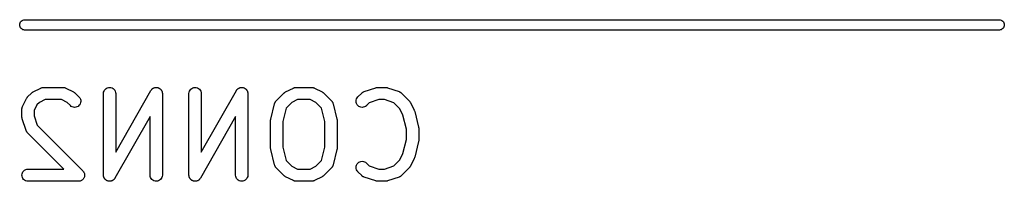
# Model space of a CAD drawing. Extents: x 0.05 to 2.3, y -1.99 to -0.02.
# Tile 3 of 8: x 0.0523 to 0.5277, y -0.4325 to -0.3545. Entities that reach past the tile are written whole.
import ezdxf

# ---------------------------------------------------------------- set-up
doc = ezdxf.new("R2010")
doc.units = 0
doc.header["$MEASUREMENT"] = 0
doc.layers.add('BLACK', color=7, linetype='CONTINUOUS')

msp = doc.modelspace()

# ---------------------------------------------------------------- linework, layer by layer
at = {"layer": 'BLACK', "linetype": 'CONTINUOUS'}
for p, q in [((0.05225, -0.35701), (0.0523, -0.35652)), ((0.0523, -0.35652), (0.05244, -0.35605)), ((0.05244, -0.35605), (0.05267, -0.35561)), ((0.05267, -0.35561), (0.05299, -0.35523)), ((0.05299, -0.35523), (0.05337, -0.35492)), ((0.05337, -0.35492), (0.0538, -0.35469)), ((0.0538, -0.35469), (0.05427, -0.35454)), ((0.05427, -0.35454), (0.05464, -0.35451)), ((0.05464, -0.35451), (0.52536, -0.35451)), ((0.52536, -0.35451), (0.52573, -0.35454)), ((0.52573, -0.35454), (0.5262, -0.35469)), ((0.5262, -0.35469), (0.52663, -0.35492)), ((0.52663, -0.35492), (0.52701, -0.35523)), ((0.52701, -0.35523), (0.52733, -0.35561)), ((0.52733, -0.35561), (0.52756, -0.35605)), ((0.52756, -0.35605), (0.5277, -0.35652)), ((0.5277, -0.35652), (0.52775, -0.35701)), ((0.0523, -0.3575), (0.05225, -0.35701)), ((0.05244, -0.35797), (0.0523, -0.3575)), ((0.05267, -0.3584), (0.05244, -0.35797)), ((0.05299, -0.35878), (0.05267, -0.3584)), ((0.05337, -0.3591), (0.05299, -0.35878)), ((0.0538, -0.35933), (0.05337, -0.3591)), ((0.05427, -0.35947), (0.0538, -0.35933)), ((0.05464, -0.35951), (0.05427, -0.35947)), ((0.52536, -0.35951), (0.05464, -0.35951)), ((0.52573, -0.35947), (0.52536, -0.35951)), ((0.5262, -0.35933), (0.52573, -0.35947)), ((0.52663, -0.3591), (0.5262, -0.35933)), ((0.52701, -0.35878), (0.52663, -0.3591)), ((0.52733, -0.3584), (0.52701, -0.35878)), ((0.52756, -0.35797), (0.52733, -0.3584)), ((0.5277, -0.3575), (0.52756, -0.35797)), ((0.52775, -0.35701), (0.5277, -0.3575)), ((0.05795, -0.38992), (0.05798, -0.38989)), ((0.05798, -0.38989), (0.05811, -0.38979)), ((0.05811, -0.38979), (0.05823, -0.38968)), ((0.05823, -0.38968), (0.05833, -0.38961)), ((0.05833, -0.38961), (0.05843, -0.38953)), ((0.05843, -0.38953), (0.05857, -0.38946)), ((0.05857, -0.38946), (0.05871, -0.38937)), ((0.05871, -0.38937), (0.06247, -0.38749)), ((0.06247, -0.38749), (0.0625, -0.38748)), ((0.0625, -0.38748), (0.06258, -0.38744)), ((0.06258, -0.38744), (0.06266, -0.3874)), ((0.06266, -0.3874), (0.06285, -0.38735)), ((0.06285, -0.38735), (0.06304, -0.38728)), ((0.06304, -0.38728), (0.06313, -0.38726)), ((0.06313, -0.38726), (0.06321, -0.38724)), ((0.06321, -0.38724), (0.06341, -0.38722)), ((0.06341, -0.38722), (0.06361, -0.38719)), ((0.06361, -0.38719), (0.0637, -0.38719)), ((0.0637, -0.38719), (0.06379, -0.38718)), ((0.06379, -0.38718), (0.07317, -0.38718)), ((0.07317, -0.38718), (0.07321, -0.38718)), ((0.07321, -0.38718), (0.07329, -0.38719)), ((0.07329, -0.38719), (0.07338, -0.38719)), ((0.07338, -0.38719), (0.07358, -0.38722)), ((0.07358, -0.38722), (0.07378, -0.38725)), ((0.07378, -0.38725), (0.07386, -0.38727)), ((0.07386, -0.38727), (0.07395, -0.38729)), ((0.07395, -0.38729), (0.07414, -0.38736)), ((0.07414, -0.38736), (0.07433, -0.38742)), ((0.07433, -0.38742), (0.07441, -0.38746)), ((0.07441, -0.38746), (0.07449, -0.38749)), ((0.07449, -0.38749), (0.07824, -0.38937)), ((0.07824, -0.38937), (0.07828, -0.38939)), ((0.07828, -0.38939), (0.07842, -0.38948)), ((0.07842, -0.38948), (0.07856, -0.38956)), ((0.07856, -0.38956), (0.07866, -0.38964)), ((0.07866, -0.38964), (0.07876, -0.3897)), ((0.07876, -0.3897), (0.07888, -0.38982)), ((0.07888, -0.38982), (0.07901, -0.38992)), ((0.09273, -0.39009), (0.09279, -0.38952)), ((0.09279, -0.38952), (0.09297, -0.38897)), ((0.09297, -0.38897), (0.09324, -0.38847)), ((0.09324, -0.38847), (0.09361, -0.38803)), ((0.09361, -0.38803), (0.09406, -0.38766)), ((0.09406, -0.38766), (0.09457, -0.3874)), ((0.09457, -0.3874), (0.09513, -0.38723)), ((0.09513, -0.38723), (0.0957, -0.38718)), ((0.0957, -0.38718), (0.09627, -0.38724)), ((0.09627, -0.38724), (0.09683, -0.38741)), ((0.09683, -0.38741), (0.09733, -0.38769)), ((0.09733, -0.38769), (0.09778, -0.38805)), ((0.09778, -0.38805), (0.09814, -0.3885)), ((0.09814, -0.3885), (0.09841, -0.38901)), ((0.09841, -0.38901), (0.09858, -0.38956)), ((0.09858, -0.38956), (0.09863, -0.39013)), ((0.09863, -0.41841), (0.11563, -0.38867)), ((0.11563, -0.38867), (0.11565, -0.38863)), ((0.11565, -0.38863), (0.11571, -0.38855)), ((0.11571, -0.38855), (0.11576, -0.38847)), ((0.11576, -0.38847), (0.11588, -0.38832)), ((0.11588, -0.38832), (0.11599, -0.38817)), ((0.11599, -0.38817), (0.11606, -0.3881)), ((0.11606, -0.3881), (0.11613, -0.38803)), ((0.11613, -0.38803), (0.11628, -0.38791)), ((0.11628, -0.38791), (0.11642, -0.38778)), ((0.11642, -0.38778), (0.1165, -0.38773)), ((0.1165, -0.38773), (0.11658, -0.38766)), ((0.11658, -0.38766), (0.11675, -0.38758)), ((0.11675, -0.38758), (0.11691, -0.38748)), ((0.11691, -0.38748), (0.117, -0.38744)), ((0.117, -0.38744), (0.11709, -0.3874)), ((0.11709, -0.3874), (0.11727, -0.38734)), ((0.11727, -0.38734), (0.11745, -0.38728)), ((0.11745, -0.38728), (0.11754, -0.38726)), ((0.11754, -0.38726), (0.11764, -0.38723)), ((0.11764, -0.38723), (0.11783, -0.38722)), ((0.11783, -0.38722), (0.11802, -0.38719)), ((0.11802, -0.38719), (0.11812, -0.38719)), ((0.11812, -0.38719), (0.11822, -0.38718)), ((0.11822, -0.38718), (0.1184, -0.3872)), ((0.1184, -0.3872), (0.11859, -0.38721)), ((0.11859, -0.38721), (0.11869, -0.38723)), ((0.11869, -0.38723), (0.11879, -0.38724)), ((0.11879, -0.38724), (0.11897, -0.3873)), ((0.11897, -0.3873), (0.11915, -0.38734)), ((0.11915, -0.38734), (0.11924, -0.38738)), ((0.11924, -0.38738), (0.11934, -0.38741)), ((0.11934, -0.38741), (0.11951, -0.3875)), ((0.11951, -0.3875), (0.11968, -0.38758)), ((0.11968, -0.38758), (0.11976, -0.38764)), ((0.11976, -0.38764), (0.11984, -0.38769)), ((0.11984, -0.38769), (0.11999, -0.38781)), ((0.11999, -0.38781), (0.12015, -0.38792)), ((0.12015, -0.38792), (0.12021, -0.38799)), ((0.12021, -0.38799), (0.12029, -0.38805)), ((0.12029, -0.38805), (0.12041, -0.3882)), ((0.12041, -0.3882), (0.12054, -0.38834)), ((0.12054, -0.38834), (0.12059, -0.38842)), ((0.12059, -0.38842), (0.12065, -0.3885)), ((0.12065, -0.3885), (0.12074, -0.38867)), ((0.12074, -0.38867), (0.12084, -0.38883)), ((0.12084, -0.38883), (0.12088, -0.38892)), ((0.12088, -0.38892), (0.12092, -0.38901)), ((0.12092, -0.38901), (0.12098, -0.38919)), ((0.12098, -0.38919), (0.12105, -0.38937)), ((0.12105, -0.38937), (0.12106, -0.38947)), ((0.12106, -0.38947), (0.12109, -0.38956)), ((0.12109, -0.38956), (0.12111, -0.38975)), ((0.12111, -0.38975), (0.12114, -0.38994)), ((0.134, -0.39009), (0.13407, -0.38952)), ((0.13407, -0.38952), (0.13424, -0.38897)), ((0.13424, -0.38897), (0.13452, -0.38847)), ((0.13452, -0.38847), (0.13489, -0.38803)), ((0.13489, -0.38803), (0.13534, -0.38766)), ((0.13534, -0.38766), (0.13585, -0.3874)), ((0.13585, -0.3874), (0.1364, -0.38723)), ((0.1364, -0.38723), (0.13698, -0.38718)), ((0.13698, -0.38718), (0.13755, -0.38724)), ((0.13755, -0.38724), (0.1381, -0.38741)), ((0.1381, -0.38741), (0.13861, -0.38769)), ((0.13861, -0.38769), (0.13905, -0.38805)), ((0.13905, -0.38805), (0.13942, -0.3885)), ((0.13942, -0.3885), (0.13969, -0.38901)), ((0.13969, -0.38901), (0.13985, -0.38956)), ((0.13985, -0.38956), (0.13991, -0.39013)), ((0.13991, -0.41841), (0.1569, -0.38867)), ((0.1569, -0.38867), (0.15693, -0.38863)), ((0.15693, -0.38863), (0.15699, -0.38855)), ((0.15699, -0.38855), (0.15703, -0.38847)), ((0.15703, -0.38847), (0.15715, -0.38832)), ((0.15715, -0.38832), (0.15727, -0.38817)), ((0.15727, -0.38817), (0.15734, -0.3881)), ((0.15734, -0.3881), (0.1574, -0.38803)), ((0.1574, -0.38803), (0.15755, -0.38791)), ((0.15755, -0.38791), (0.15769, -0.38778)), ((0.15769, -0.38778), (0.15777, -0.38773)), ((0.15777, -0.38773), (0.15785, -0.38766)), ((0.15785, -0.38766), (0.15802, -0.38758)), ((0.15802, -0.38758), (0.15818, -0.38748)), ((0.15818, -0.38748), (0.15827, -0.38744)), ((0.15827, -0.38744), (0.15836, -0.3874)), ((0.15836, -0.3874), (0.15854, -0.38734)), ((0.15854, -0.38734), (0.15872, -0.38728)), ((0.15872, -0.38728), (0.15882, -0.38726)), ((0.15882, -0.38726), (0.15892, -0.38723)), ((0.15892, -0.38723), (0.1591, -0.38722)), ((0.1591, -0.38722), (0.15929, -0.38719)), ((0.15929, -0.38719), (0.15939, -0.38719)), ((0.15939, -0.38719), (0.15949, -0.38718)), ((0.15949, -0.38718), (0.15968, -0.3872)), ((0.15968, -0.3872), (0.15987, -0.38721)), ((0.15987, -0.38721), (0.15996, -0.38723)), ((0.15996, -0.38723), (0.16006, -0.38724)), ((0.16006, -0.38724), (0.16024, -0.3873)), ((0.16024, -0.3873), (0.16043, -0.38734)), ((0.16043, -0.38734), (0.16052, -0.38738)), ((0.16052, -0.38738), (0.16061, -0.38741)), ((0.16061, -0.38741), (0.16078, -0.3875)), ((0.16078, -0.3875), (0.16095, -0.38758)), ((0.16095, -0.38758), (0.16103, -0.38764)), ((0.16103, -0.38764), (0.16112, -0.38769)), ((0.16112, -0.38769), (0.16127, -0.38781)), ((0.16127, -0.38781), (0.16142, -0.38792)), ((0.16142, -0.38792), (0.16149, -0.38799)), ((0.16149, -0.38799), (0.16156, -0.38805)), ((0.16156, -0.38805), (0.16168, -0.3882)), ((0.16168, -0.3882), (0.16181, -0.38834)), ((0.16181, -0.38834), (0.16187, -0.38842)), ((0.16187, -0.38842), (0.16193, -0.3885)), ((0.16193, -0.3885), (0.16202, -0.38867)), ((0.16202, -0.38867), (0.16212, -0.38883)), ((0.16212, -0.38883), (0.16215, -0.38892)), ((0.16215, -0.38892), (0.1622, -0.38901)), ((0.1622, -0.38901), (0.16225, -0.38919)), ((0.16225, -0.38919), (0.16232, -0.38937)), ((0.16232, -0.38937), (0.16234, -0.38947)), ((0.16234, -0.38947), (0.16237, -0.38956)), ((0.16237, -0.38956), (0.16238, -0.38975)), ((0.16238, -0.38975), (0.16242, -0.38994)), ((0.17989, -0.38992), (0.17992, -0.38989)), ((0.17992, -0.38989), (0.18005, -0.38979)), ((0.18005, -0.38979), (0.18017, -0.38968)), ((0.18017, -0.38968), (0.18028, -0.38961)), ((0.18028, -0.38961), (0.18037, -0.38953)), ((0.18037, -0.38953), (0.18052, -0.38946)), ((0.18052, -0.38946), (0.18066, -0.38937)), ((0.18066, -0.38937), (0.18441, -0.38749)), ((0.18441, -0.38749), (0.18445, -0.38748)), ((0.18445, -0.38748), (0.18453, -0.38744)), ((0.18453, -0.38744), (0.18461, -0.3874)), ((0.18461, -0.3874), (0.1848, -0.38735)), ((0.1848, -0.38735), (0.18499, -0.38728)), ((0.18499, -0.38728), (0.18508, -0.38726)), ((0.18508, -0.38726), (0.18516, -0.38724)), ((0.18516, -0.38724), (0.18536, -0.38722)), ((0.18536, -0.38722), (0.18556, -0.38719)), ((0.18556, -0.38719), (0.18565, -0.38719)), ((0.18565, -0.38719), (0.18574, -0.38718)), ((0.18574, -0.38718), (0.19324, -0.38718)), ((0.19324, -0.38718), (0.19328, -0.38718)), ((0.19328, -0.38718), (0.19337, -0.38719)), ((0.19337, -0.38719), (0.19345, -0.38719)), ((0.19345, -0.38719), (0.19365, -0.38722)), ((0.19365, -0.38722), (0.19385, -0.38725)), ((0.19385, -0.38725), (0.19394, -0.38727)), ((0.19394, -0.38727), (0.19402, -0.38729)), ((0.19402, -0.38729), (0.19421, -0.38736)), ((0.19421, -0.38736), (0.1944, -0.38742)), ((0.1944, -0.38742), (0.19448, -0.38746)), ((0.19448, -0.38746), (0.19456, -0.38749)), ((0.19456, -0.38749), (0.19831, -0.38937)), ((0.19831, -0.38937), (0.19835, -0.38939)), ((0.19835, -0.38939), (0.19849, -0.38948)), ((0.19849, -0.38948), (0.19863, -0.38956)), ((0.19863, -0.38956), (0.19873, -0.38964)), ((0.19873, -0.38964), (0.19883, -0.3897)), ((0.19883, -0.3897), (0.19895, -0.38982)), ((0.19895, -0.38982), (0.19908, -0.38992)), ((0.21742, -0.38992), (0.21745, -0.38989)), ((0.21745, -0.38989), (0.21751, -0.38984)), ((0.21751, -0.38984), (0.21757, -0.38978)), ((0.21757, -0.38978), (0.21774, -0.38966)), ((0.21774, -0.38966), (0.2179, -0.38953)), ((0.2179, -0.38953), (0.21797, -0.38949)), ((0.21797, -0.38949), (0.21804, -0.38944)), ((0.21804, -0.38944), (0.21823, -0.38936)), ((0.21823, -0.38936), (0.21841, -0.38927)), ((0.21841, -0.38927), (0.21849, -0.38925)), ((0.21849, -0.38925), (0.21857, -0.38921)), ((0.21857, -0.38921), (0.2242, -0.38733)), ((0.2242, -0.38733), (0.22424, -0.38732)), ((0.22424, -0.38732), (0.2244, -0.38729)), ((0.2244, -0.38729), (0.22456, -0.38724)), ((0.22456, -0.38724), (0.22468, -0.38723)), ((0.22468, -0.38723), (0.2248, -0.3872)), ((0.2248, -0.3872), (0.22497, -0.3872)), ((0.22497, -0.3872), (0.22513, -0.38718)), ((0.22513, -0.38718), (0.22889, -0.38718)), ((0.22889, -0.38718), (0.22893, -0.38718)), ((0.22893, -0.38718), (0.22909, -0.3872)), ((0.22909, -0.3872), (0.22926, -0.38721)), ((0.22926, -0.38721), (0.22938, -0.38723)), ((0.22938, -0.38723), (0.2295, -0.38725)), ((0.2295, -0.38725), (0.22966, -0.3873)), ((0.22966, -0.3873), (0.22982, -0.38733)), ((0.22982, -0.38733), (0.23545, -0.38921)), ((0.23545, -0.38921), (0.23549, -0.38922)), ((0.23549, -0.38922), (0.23557, -0.38926)), ((0.23557, -0.38926), (0.23565, -0.38928)), ((0.23565, -0.38928), (0.23583, -0.38938)), ((0.23583, -0.38938), (0.23601, -0.38947)), ((0.23601, -0.38947), (0.23608, -0.38952)), ((0.23608, -0.38952), (0.23616, -0.38956)), ((0.23616, -0.38956), (0.23631, -0.38969)), ((0.23631, -0.38969), (0.23648, -0.3898)), ((0.23648, -0.3898), (0.23653, -0.38987)), ((0.23653, -0.38987), (0.2366, -0.38992)), ((0.05364, -0.39632), (0.05552, -0.39257)), ((0.05552, -0.39257), (0.05554, -0.39253)), ((0.05554, -0.39253), (0.05563, -0.39239)), ((0.05563, -0.39239), (0.0557, -0.39224)), ((0.0557, -0.39224), (0.05578, -0.39215)), ((0.05578, -0.39215), (0.05585, -0.39205)), ((0.05585, -0.39205), (0.05597, -0.39193)), ((0.05597, -0.39193), (0.05607, -0.3918)), ((0.05607, -0.3918), (0.05795, -0.38992)), ((0.06178, -0.39444), (0.06059, -0.39564)), ((0.06448, -0.39309), (0.06178, -0.39444)), ((0.07247, -0.39309), (0.06448, -0.39309)), ((0.07517, -0.39444), (0.07247, -0.39309)), ((0.07671, -0.39598), (0.07517, -0.39444)), ((0.07901, -0.38992), (0.08088, -0.3918)), ((0.08088, -0.3918), (0.08091, -0.39183)), ((0.08091, -0.39183), (0.08127, -0.39228)), ((0.08127, -0.39228), (0.08154, -0.39279)), ((0.08169, -0.39449), (0.08151, -0.39504)), ((0.08154, -0.39279), (0.0817, -0.39334)), ((0.08175, -0.39392), (0.08169, -0.39449)), ((0.0817, -0.39334), (0.08175, -0.39392)), ((0.09273, -0.39013), (0.09273, -0.39009)), ((0.09273, -0.42953), (0.09273, -0.39013)), ((0.09863, -0.39013), (0.09863, -0.41841)), ((0.12114, -0.38994), (0.12114, -0.39004)), ((0.12114, -0.39004), (0.12115, -0.39013)), ((0.12115, -0.39013), (0.12115, -0.42953)), ((0.134, -0.39013), (0.134, -0.39009)), ((0.134, -0.42953), (0.134, -0.39013)), ((0.13991, -0.39013), (0.13991, -0.41841)), ((0.16242, -0.38994), (0.16241, -0.39004)), ((0.16241, -0.39004), (0.16242, -0.39013)), ((0.16242, -0.39013), (0.16242, -0.42953)), ((0.17545, -0.39482), (0.1755, -0.39463)), ((0.1755, -0.39463), (0.17555, -0.39455)), ((0.17555, -0.39455), (0.17558, -0.39447)), ((0.17558, -0.39447), (0.17568, -0.3943)), ((0.17568, -0.3943), (0.17578, -0.39412)), ((0.17578, -0.39412), (0.17583, -0.39405)), ((0.17583, -0.39405), (0.17588, -0.39398)), ((0.17588, -0.39398), (0.17602, -0.39383)), ((0.17602, -0.39383), (0.17614, -0.39367)), ((0.17614, -0.39367), (0.17989, -0.38992)), ((0.18373, -0.39444), (0.1809, -0.39727)), ((0.18643, -0.39309), (0.18373, -0.39444)), ((0.19254, -0.39309), (0.18643, -0.39309)), ((0.19524, -0.39444), (0.19254, -0.39309)), ((0.19808, -0.39727), (0.19524, -0.39444)), ((0.19908, -0.38992), (0.20283, -0.39367)), ((0.20283, -0.39367), (0.20286, -0.3937)), ((0.20286, -0.3937), (0.20299, -0.39386)), ((0.20299, -0.39386), (0.20312, -0.39401)), ((0.20312, -0.39401), (0.20317, -0.39409)), ((0.20317, -0.39409), (0.20322, -0.39415)), ((0.20322, -0.39415), (0.20331, -0.39433)), ((0.20331, -0.39433), (0.20342, -0.3945)), ((0.20342, -0.3945), (0.20344, -0.39459)), ((0.20344, -0.39459), (0.20348, -0.39467)), ((0.21468, -0.39388), (0.21473, -0.3933)), ((0.21473, -0.39445), (0.21468, -0.39388)), ((0.21473, -0.3933), (0.2149, -0.39275)), ((0.2149, -0.395), (0.21473, -0.39445)), ((0.2149, -0.39275), (0.21518, -0.39224)), ((0.21518, -0.39224), (0.21554, -0.3918)), ((0.21554, -0.3918), (0.21742, -0.38992)), ((0.2211, -0.39459), (0.21972, -0.39598)), ((0.22561, -0.39309), (0.2211, -0.39459)), ((0.22841, -0.39309), (0.22561, -0.39309)), ((0.23292, -0.39459), (0.22841, -0.39309)), ((0.23584, -0.39751), (0.23292, -0.39459)), ((0.2366, -0.38992), (0.24035, -0.39367)), ((0.24035, -0.39367), (0.24038, -0.3937)), ((0.24038, -0.3937), (0.24049, -0.39383)), ((0.24049, -0.39383), (0.2406, -0.39395)), ((0.2406, -0.39395), (0.24067, -0.39406)), ((0.24067, -0.39406), (0.24074, -0.39415)), ((0.24074, -0.39415), (0.24082, -0.3943)), ((0.24082, -0.3943), (0.24091, -0.39444)), ((0.24091, -0.39444), (0.24278, -0.3982)), ((0.05333, -0.3976), (0.05334, -0.39751)), ((0.05333, -0.39764), (0.05333, -0.3976)), ((0.05333, -0.40139), (0.05333, -0.39764)), ((0.05334, -0.39742), (0.05337, -0.39722)), ((0.05334, -0.39751), (0.05334, -0.39742)), ((0.05337, -0.39722), (0.05339, -0.39703)), ((0.05339, -0.39703), (0.05342, -0.39694)), ((0.05342, -0.39694), (0.05344, -0.39686)), ((0.05344, -0.39686), (0.05351, -0.39667)), ((0.05351, -0.39667), (0.05357, -0.39648)), ((0.05357, -0.39648), (0.05361, -0.3964)), ((0.05361, -0.3964), (0.05364, -0.39632)), ((0.06059, -0.39564), (0.05924, -0.39834)), ((0.05924, -0.39834), (0.05924, -0.40091)), ((0.07715, -0.39634), (0.07671, -0.39598)), ((0.07766, -0.39661), (0.07715, -0.39634)), ((0.07821, -0.39678), (0.07766, -0.39661)), ((0.07879, -0.39684), (0.07821, -0.39678)), ((0.07936, -0.39678), (0.07879, -0.39684)), ((0.07991, -0.39662), (0.07936, -0.39678)), ((0.08042, -0.39635), (0.07991, -0.39662)), ((0.08087, -0.39599), (0.08042, -0.39635)), ((0.08124, -0.39555), (0.08087, -0.39599)), ((0.08151, -0.39504), (0.08124, -0.39555)), ((0.17349, -0.40255), (0.17537, -0.39505)), ((0.17537, -0.39505), (0.17538, -0.39501)), ((0.17538, -0.39501), (0.17545, -0.39482)), ((0.1809, -0.39727), (0.17931, -0.40363)), ((0.19967, -0.40363), (0.19808, -0.39727)), ((0.20348, -0.39467), (0.20354, -0.39486)), ((0.20354, -0.39486), (0.20361, -0.39505)), ((0.20361, -0.39505), (0.20548, -0.40255)), ((0.21516, -0.39551), (0.2149, -0.395)), ((0.21553, -0.39596), (0.21516, -0.39551)), ((0.21597, -0.39633), (0.21553, -0.39596)), ((0.21648, -0.3966), (0.21597, -0.39633)), ((0.21702, -0.39678), (0.21648, -0.3966)), ((0.2176, -0.39684), (0.21702, -0.39678)), ((0.21817, -0.39679), (0.2176, -0.39684)), ((0.21873, -0.39663), (0.21817, -0.39679)), ((0.21924, -0.39636), (0.21873, -0.39663)), ((0.21969, -0.396), (0.21924, -0.39636)), ((0.21972, -0.39598), (0.21969, -0.396)), ((0.23736, -0.40055), (0.23584, -0.39751)), ((0.24278, -0.3982), (0.2428, -0.39823)), ((0.2428, -0.39823), (0.24281, -0.39824)), ((0.24281, -0.39824), (0.24281, -0.39826)), ((0.24281, -0.39826), (0.24291, -0.39852)), ((0.24291, -0.39852), (0.243, -0.39877)), ((0.243, -0.39877), (0.243, -0.39879)), ((0.243, -0.39879), (0.24301, -0.3988)), ((0.24301, -0.3988), (0.24488, -0.4063)), ((0.05335, -0.40156), (0.05333, -0.40139)), ((0.05335, -0.40172), (0.05335, -0.40156)), ((0.05337, -0.40184), (0.05335, -0.40172)), ((0.05339, -0.40197), (0.05337, -0.40184)), ((0.05343, -0.40212), (0.05339, -0.40197)), ((0.05347, -0.40229), (0.05343, -0.40212)), ((0.05348, -0.40232), (0.05347, -0.40229)), ((0.05536, -0.40795), (0.05348, -0.40232)), ((0.05924, -0.40091), (0.06074, -0.40542)), ((0.11524, -0.40125), (0.09824, -0.431)), ((0.11524, -0.42953), (0.11524, -0.40125)), ((0.15652, -0.40125), (0.13952, -0.431)), ((0.15652, -0.42953), (0.15652, -0.40125)), ((0.1734, -0.40323), (0.17341, -0.40317)), ((0.1734, -0.40327), (0.1734, -0.40323)), ((0.1734, -0.4164), (0.1734, -0.40327)), ((0.17341, -0.40312), (0.17344, -0.40289)), ((0.17341, -0.40317), (0.17341, -0.40312)), ((0.17344, -0.40289), (0.17347, -0.40265)), ((0.17347, -0.40265), (0.17348, -0.4026)), ((0.17348, -0.4026), (0.17349, -0.40255)), ((0.17931, -0.40363), (0.17931, -0.41604)), ((0.19967, -0.41604), (0.19967, -0.40363)), ((0.20548, -0.40255), (0.20549, -0.40259)), ((0.20549, -0.40259), (0.2055, -0.40264)), ((0.2055, -0.40264), (0.20552, -0.40269)), ((0.20552, -0.40269), (0.20554, -0.40293)), ((0.20554, -0.40293), (0.20557, -0.40316)), ((0.20557, -0.40316), (0.20557, -0.40321)), ((0.20557, -0.40321), (0.20557, -0.40327)), ((0.20557, -0.40327), (0.20557, -0.4164)), ((0.23907, -0.40738), (0.23736, -0.40055)), ((0.05539, -0.40803), (0.05536, -0.40795)), ((0.05542, -0.40812), (0.05539, -0.40803)), ((0.05551, -0.4083), (0.05542, -0.40812)), ((0.05559, -0.40848), (0.05551, -0.4083)), ((0.05564, -0.40855), (0.05559, -0.40848)), ((0.05568, -0.40863), (0.05564, -0.40855)), ((0.05581, -0.40879), (0.05568, -0.40863)), ((0.05592, -0.40895), (0.05581, -0.40879)), ((0.06074, -0.40542), (0.08276, -0.42745)), ((0.23907, -0.41228), (0.23907, -0.40738)), ((0.24488, -0.4063), (0.24489, -0.40634)), ((0.24489, -0.40634), (0.2449, -0.4064)), ((0.2449, -0.4064), (0.24491, -0.40645)), ((0.24491, -0.40645), (0.24494, -0.40668)), ((0.24494, -0.40668), (0.24497, -0.40692)), ((0.24497, -0.40692), (0.24497, -0.40697)), ((0.24497, -0.40697), (0.24497, -0.40702)), ((0.24497, -0.40702), (0.24497, -0.41265)), ((0.05599, -0.40901), (0.05592, -0.40895)), ((0.05604, -0.40908), (0.05599, -0.40901)), ((0.05607, -0.40911), (0.05604, -0.40908)), ((0.07354, -0.42658), (0.05607, -0.40911)), ((0.23736, -0.41912), (0.23907, -0.41228)), ((0.24488, -0.41336), (0.24301, -0.42087)), ((0.24489, -0.41331), (0.24488, -0.41336)), ((0.24491, -0.41326), (0.24489, -0.41331)), ((0.24493, -0.41303), (0.24491, -0.41326)), ((0.24497, -0.41279), (0.24493, -0.41303)), ((0.24497, -0.41269), (0.24496, -0.41274)), ((0.24496, -0.41274), (0.24497, -0.41279)), ((0.24497, -0.41265), (0.24497, -0.41269)), ((0.17341, -0.41645), (0.1734, -0.4164)), ((0.1734, -0.41651), (0.17341, -0.41645)), ((0.17344, -0.41674), (0.1734, -0.41651)), ((0.17346, -0.41697), (0.17344, -0.41674)), ((0.17347, -0.41702), (0.17346, -0.41697)), ((0.17348, -0.41708), (0.17347, -0.41702)), ((0.17349, -0.41712), (0.17348, -0.41708)), ((0.17537, -0.42462), (0.17349, -0.41712)), ((0.17931, -0.41604), (0.1809, -0.4224)), ((0.19808, -0.4224), (0.19967, -0.41604)), ((0.20548, -0.41712), (0.20361, -0.42462)), ((0.20549, -0.41706), (0.20548, -0.41712)), ((0.20551, -0.41701), (0.20549, -0.41706)), ((0.20553, -0.41678), (0.20551, -0.41701)), ((0.20557, -0.41655), (0.20553, -0.41678)), ((0.20557, -0.4164), (0.20557, -0.41644)), ((0.20557, -0.41644), (0.20557, -0.41649)), ((0.20557, -0.41649), (0.20557, -0.41655)), ((0.1809, -0.4224), (0.18373, -0.42523)), ((0.19524, -0.42523), (0.19808, -0.4224)), ((0.216, -0.42332), (0.21651, -0.42305)), ((0.21651, -0.42305), (0.21707, -0.42288)), ((0.21707, -0.42288), (0.21764, -0.42283)), ((0.21764, -0.42283), (0.21821, -0.42289)), ((0.21821, -0.42289), (0.21876, -0.42306)), ((0.21876, -0.42306), (0.21927, -0.42333)), ((0.23292, -0.42508), (0.23584, -0.42216)), ((0.23584, -0.42216), (0.23736, -0.41912)), ((0.24278, -0.42147), (0.24091, -0.42523)), ((0.24279, -0.42146), (0.24278, -0.42147)), ((0.2428, -0.42145), (0.24279, -0.42146)), ((0.24289, -0.42119), (0.2428, -0.42145)), ((0.24299, -0.42094), (0.24289, -0.42119)), ((0.243, -0.42091), (0.24299, -0.42092)), ((0.24299, -0.42092), (0.24299, -0.42094)), ((0.24301, -0.42087), (0.243, -0.42091)), ((0.05356, -0.42839), (0.05383, -0.42788)), ((0.05383, -0.42788), (0.0542, -0.42744)), ((0.0542, -0.42744), (0.05465, -0.42707)), ((0.05465, -0.42707), (0.05516, -0.4268)), ((0.05516, -0.4268), (0.05571, -0.42664)), ((0.05571, -0.42664), (0.05628, -0.42658)), ((0.05628, -0.42658), (0.07354, -0.42658)), ((0.08276, -0.42745), (0.08278, -0.42747)), ((0.08278, -0.42747), (0.08278, -0.42747)), ((0.08278, -0.42747), (0.08278, -0.42747)), ((0.08278, -0.42747), (0.08279, -0.42747)), ((0.08279, -0.42747), (0.08297, -0.4277)), ((0.08297, -0.4277), (0.08314, -0.42792)), ((0.08314, -0.42792), (0.08314, -0.42792)), ((0.08314, -0.42792), (0.08315, -0.42792)), ((0.08315, -0.42792), (0.08328, -0.42818)), ((0.17543, -0.42481), (0.17537, -0.42462)), ((0.17549, -0.425), (0.17543, -0.42481)), ((0.17553, -0.42508), (0.17549, -0.425)), ((0.17556, -0.42516), (0.17553, -0.42508)), ((0.17566, -0.42534), (0.17556, -0.42516)), ((0.17575, -0.42551), (0.17566, -0.42534)), ((0.17581, -0.42558), (0.17575, -0.42551)), ((0.17586, -0.42566), (0.17581, -0.42558)), ((0.17599, -0.42581), (0.17586, -0.42566)), ((0.17611, -0.42596), (0.17599, -0.42581)), ((0.17614, -0.42599), (0.17611, -0.42596)), ((0.17989, -0.42974), (0.17614, -0.42599)), ((0.18373, -0.42523), (0.18643, -0.42658)), ((0.18643, -0.42658), (0.19254, -0.42658)), ((0.19254, -0.42658), (0.19524, -0.42523)), ((0.20283, -0.42599), (0.19908, -0.42974)), ((0.20296, -0.42584), (0.20283, -0.42599)), ((0.20309, -0.42569), (0.20296, -0.42584)), ((0.20314, -0.42562), (0.20309, -0.42569)), ((0.2032, -0.42555), (0.20314, -0.42562)), ((0.20329, -0.42537), (0.2032, -0.42555)), ((0.2034, -0.4252), (0.20329, -0.42537)), ((0.20343, -0.42512), (0.2034, -0.4252)), ((0.20347, -0.42504), (0.20343, -0.42512)), ((0.20353, -0.42485), (0.20347, -0.42504)), ((0.2036, -0.42466), (0.20353, -0.42485)), ((0.20361, -0.42462), (0.2036, -0.42466)), ((0.21468, -0.42575), (0.21474, -0.42518)), ((0.21473, -0.42632), (0.21468, -0.42575)), ((0.21489, -0.42688), (0.21473, -0.42632)), ((0.21474, -0.42518), (0.21491, -0.42463)), ((0.21515, -0.42739), (0.21489, -0.42688)), ((0.21491, -0.42463), (0.21519, -0.42412)), ((0.21551, -0.42784), (0.21515, -0.42739)), ((0.21519, -0.42412), (0.21556, -0.42368)), ((0.21554, -0.42787), (0.21551, -0.42784)), ((0.21742, -0.42974), (0.21554, -0.42787)), ((0.21556, -0.42368), (0.216, -0.42332)), ((0.21927, -0.42333), (0.21972, -0.42369)), ((0.21972, -0.42369), (0.2211, -0.42508)), ((0.2211, -0.42508), (0.22561, -0.42658)), ((0.22561, -0.42658), (0.22841, -0.42658)), ((0.22841, -0.42658), (0.23292, -0.42508)), ((0.24035, -0.42599), (0.2366, -0.42974)), ((0.24046, -0.42586), (0.24035, -0.42599)), ((0.24058, -0.42574), (0.24046, -0.42586)), ((0.24064, -0.42564), (0.24058, -0.42574)), ((0.24072, -0.42555), (0.24064, -0.42564)), ((0.2408, -0.4254), (0.24072, -0.42555)), ((0.24089, -0.42526), (0.2408, -0.4254)), ((0.24091, -0.42523), (0.24089, -0.42526)), ((0.05333, -0.42951), (0.05339, -0.42894)), ((0.05338, -0.43009), (0.05333, -0.42951)), ((0.05354, -0.43064), (0.05338, -0.43009)), ((0.05339, -0.42894), (0.05356, -0.42839)), ((0.05381, -0.43115), (0.05354, -0.43064)), ((0.05417, -0.4316), (0.05381, -0.43115)), ((0.05461, -0.43197), (0.05417, -0.4316)), ((0.05512, -0.43225), (0.05461, -0.43197)), ((0.05567, -0.43242), (0.05512, -0.43225)), ((0.05624, -0.43249), (0.05567, -0.43242)), ((0.05628, -0.43249), (0.05624, -0.43249)), ((0.08067, -0.43249), (0.05628, -0.43249)), ((0.08095, -0.43246), (0.08067, -0.43249)), ((0.08124, -0.43243), (0.08095, -0.43246)), ((0.08125, -0.43243), (0.08124, -0.43243)), ((0.08124, -0.43243), (0.08124, -0.43243)), ((0.08151, -0.43235), (0.08125, -0.43243)), ((0.08179, -0.43227), (0.08151, -0.43235)), ((0.0818, -0.43226), (0.08179, -0.43226)), ((0.08179, -0.43226), (0.08179, -0.43227)), ((0.08204, -0.43213), (0.0818, -0.43226)), ((0.0823, -0.432), (0.08204, -0.43213)), ((0.08231, -0.43199), (0.0823, -0.432)), ((0.0823, -0.432), (0.0823, -0.432)), ((0.08253, -0.43181), (0.08231, -0.43199)), ((0.08275, -0.43163), (0.08253, -0.43181)), ((0.08293, -0.43141), (0.08275, -0.43163)), ((0.08275, -0.43163), (0.08275, -0.43163)), ((0.08275, -0.43163), (0.08275, -0.43163)), ((0.08311, -0.43119), (0.08293, -0.43141)), ((0.08312, -0.43119), (0.08311, -0.43119)), ((0.08325, -0.43094), (0.08312, -0.43118)), ((0.08312, -0.43118), (0.08312, -0.43119)), ((0.08339, -0.43069), (0.08325, -0.43094)), ((0.08328, -0.42818), (0.08341, -0.42843)), ((0.08348, -0.43041), (0.08339, -0.43068)), ((0.08339, -0.43068), (0.08339, -0.43068)), ((0.08339, -0.43068), (0.08339, -0.43069)), ((0.08341, -0.42843), (0.08341, -0.42843)), ((0.08341, -0.42843), (0.08341, -0.42844)), ((0.08341, -0.42844), (0.08349, -0.42871)), ((0.08356, -0.43014), (0.08348, -0.43041)), ((0.08349, -0.42871), (0.08357, -0.42898)), ((0.08359, -0.42985), (0.08356, -0.43013)), ((0.08356, -0.43013), (0.08356, -0.43013)), ((0.08356, -0.43013), (0.08356, -0.43014)), ((0.08357, -0.42898), (0.08357, -0.42899)), ((0.08357, -0.42899), (0.08357, -0.42899)), ((0.08357, -0.42899), (0.0836, -0.42927)), ((0.08362, -0.42956), (0.08359, -0.42985)), ((0.0836, -0.42927), (0.08362, -0.42955)), ((0.08362, -0.42955), (0.08362, -0.42956)), ((0.08362, -0.42956), (0.08362, -0.42956)), ((0.09274, -0.42963), (0.09273, -0.42953)), ((0.09273, -0.42973), (0.09274, -0.42963)), ((0.09277, -0.42992), (0.09273, -0.42973)), ((0.09278, -0.43011), (0.09277, -0.42992)), ((0.09281, -0.4302), (0.09278, -0.43011)), ((0.09283, -0.4303), (0.09281, -0.4302)), ((0.0929, -0.43048), (0.09283, -0.4303)), ((0.09295, -0.43066), (0.0929, -0.43048)), ((0.093, -0.43075), (0.09295, -0.43066)), ((0.09303, -0.43084), (0.093, -0.43075)), ((0.09313, -0.431), (0.09303, -0.43084)), ((0.09322, -0.43117), (0.09313, -0.431)), ((0.09328, -0.43124), (0.09322, -0.43117)), ((0.09334, -0.43133), (0.09328, -0.43124)), ((0.09347, -0.43147), (0.09334, -0.43133)), ((0.09359, -0.43161), (0.09347, -0.43147)), ((0.09366, -0.43168), (0.09359, -0.43161)), ((0.09373, -0.43175), (0.09366, -0.43168)), ((0.09388, -0.43186), (0.09373, -0.43175)), ((0.09403, -0.43198), (0.09388, -0.43186)), ((0.09412, -0.43203), (0.09403, -0.43198)), ((0.0942, -0.43209), (0.09412, -0.43203)), ((0.09437, -0.43217), (0.0942, -0.43209)), ((0.09454, -0.43226), (0.09437, -0.43217)), ((0.09463, -0.43228), (0.09454, -0.43226)), ((0.09472, -0.43233), (0.09463, -0.43228)), ((0.09491, -0.43237), (0.09472, -0.43233)), ((0.09509, -0.43243), (0.09491, -0.43237)), ((0.09519, -0.43244), (0.09509, -0.43243)), ((0.09528, -0.43246), (0.09519, -0.43244)), ((0.09547, -0.43247), (0.09528, -0.43246)), ((0.09566, -0.43249), (0.09547, -0.43247)), ((0.09576, -0.43248), (0.09566, -0.43249)), ((0.09586, -0.43248), (0.09576, -0.43248)), ((0.09605, -0.43245), (0.09586, -0.43248)), ((0.09623, -0.43243), (0.09605, -0.43245)), ((0.09633, -0.4324), (0.09623, -0.43243)), ((0.09643, -0.43239), (0.09633, -0.4324)), ((0.09661, -0.43232), (0.09643, -0.43239)), ((0.09679, -0.43227), (0.09661, -0.43232)), ((0.09688, -0.43223), (0.09679, -0.43227)), ((0.09697, -0.43219), (0.09688, -0.43223)), ((0.09713, -0.43209), (0.09697, -0.43219)), ((0.0973, -0.432), (0.09713, -0.43209)), ((0.09738, -0.43194), (0.0973, -0.432)), ((0.09746, -0.43189), (0.09738, -0.43194)), ((0.0976, -0.43176), (0.09746, -0.43189)), ((0.09775, -0.43164), (0.0976, -0.43176)), ((0.09781, -0.43157), (0.09775, -0.43164)), ((0.09788, -0.4315), (0.09781, -0.43157)), ((0.098, -0.43135), (0.09788, -0.4315)), ((0.09812, -0.4312), (0.098, -0.43135)), ((0.09817, -0.43111), (0.09812, -0.4312)), ((0.09822, -0.43103), (0.09817, -0.43111)), ((0.09824, -0.431), (0.09822, -0.43103)), ((0.1153, -0.43011), (0.11524, -0.42953)), ((0.11546, -0.43066), (0.1153, -0.43011)), ((0.11574, -0.43117), (0.11546, -0.43066)), ((0.1161, -0.43161), (0.11574, -0.43117)), ((0.11654, -0.43198), (0.1161, -0.43161)), ((0.11705, -0.43226), (0.11654, -0.43198)), ((0.1176, -0.43243), (0.11705, -0.43226)), ((0.11817, -0.43249), (0.1176, -0.43243)), ((0.11875, -0.43243), (0.11817, -0.43249)), ((0.1193, -0.43227), (0.11875, -0.43243)), ((0.11981, -0.432), (0.1193, -0.43227)), ((0.12026, -0.43164), (0.11981, -0.432)), ((0.12063, -0.4312), (0.12026, -0.43164)), ((0.12091, -0.4307), (0.12063, -0.4312)), ((0.12108, -0.43015), (0.12091, -0.4307)), ((0.12115, -0.42957), (0.12108, -0.43015)), ((0.12115, -0.42953), (0.12115, -0.42957)), ((0.13401, -0.42963), (0.134, -0.42953)), ((0.13401, -0.42973), (0.13401, -0.42963)), ((0.13404, -0.42992), (0.13401, -0.42973)), ((0.13406, -0.43011), (0.13404, -0.42992)), ((0.13409, -0.4302), (0.13406, -0.43011)), ((0.1341, -0.4303), (0.13409, -0.4302)), ((0.13417, -0.43048), (0.1341, -0.4303)), ((0.13423, -0.43066), (0.13417, -0.43048)), ((0.13427, -0.43075), (0.13423, -0.43066)), ((0.13431, -0.43084), (0.13427, -0.43075)), ((0.13441, -0.431), (0.13431, -0.43084)), ((0.1345, -0.43117), (0.13441, -0.431)), ((0.13456, -0.43124), (0.1345, -0.43117)), ((0.13461, -0.43133), (0.13456, -0.43124)), ((0.13474, -0.43147), (0.13461, -0.43133)), ((0.13486, -0.43161), (0.13474, -0.43147)), ((0.13494, -0.43168), (0.13486, -0.43161)), ((0.135, -0.43175), (0.13494, -0.43168)), ((0.13516, -0.43186), (0.135, -0.43175)), ((0.1353, -0.43198), (0.13516, -0.43186)), ((0.13539, -0.43203), (0.1353, -0.43198)), ((0.13547, -0.43209), (0.13539, -0.43203)), ((0.13564, -0.43217), (0.13547, -0.43209)), ((0.13581, -0.43226), (0.13564, -0.43217)), ((0.13591, -0.43228), (0.13581, -0.43226)), ((0.136, -0.43233), (0.13591, -0.43228)), ((0.13618, -0.43237), (0.136, -0.43233)), ((0.13636, -0.43243), (0.13618, -0.43237)), ((0.13646, -0.43244), (0.13636, -0.43243)), ((0.13656, -0.43246), (0.13646, -0.43244)), ((0.13675, -0.43247), (0.13656, -0.43246)), ((0.13694, -0.43249), (0.13675, -0.43247)), ((0.13703, -0.43248), (0.13694, -0.43249)), ((0.13713, -0.43248), (0.13703, -0.43248)), ((0.13732, -0.43245), (0.13713, -0.43248)), ((0.13751, -0.43243), (0.13732, -0.43245)), ((0.13761, -0.4324), (0.13751, -0.43243)), ((0.1377, -0.43239), (0.13761, -0.4324)), ((0.13788, -0.43232), (0.1377, -0.43239)), ((0.13806, -0.43227), (0.13788, -0.43232)), ((0.13815, -0.43223), (0.13806, -0.43227)), ((0.13824, -0.43219), (0.13815, -0.43223)), ((0.13841, -0.43209), (0.13824, -0.43219)), ((0.13857, -0.432), (0.13841, -0.43209)), ((0.13865, -0.43194), (0.13857, -0.432)), ((0.13873, -0.43189), (0.13865, -0.43194)), ((0.13887, -0.43176), (0.13873, -0.43189)), ((0.13902, -0.43164), (0.13887, -0.43176)), ((0.13909, -0.43157), (0.13902, -0.43164)), ((0.13916, -0.4315), (0.13909, -0.43157)), ((0.13927, -0.43135), (0.13916, -0.4315)), ((0.13939, -0.4312), (0.13927, -0.43135)), ((0.13944, -0.43111), (0.13939, -0.4312)), ((0.1395, -0.43103), (0.13944, -0.43111)), ((0.13952, -0.431), (0.1395, -0.43103)), ((0.15657, -0.43011), (0.15652, -0.42953)), ((0.15674, -0.43066), (0.15657, -0.43011)), ((0.15701, -0.43117), (0.15674, -0.43066)), ((0.15737, -0.43161), (0.15701, -0.43117)), ((0.15782, -0.43198), (0.15737, -0.43161)), ((0.15832, -0.43226), (0.15782, -0.43198)), ((0.15887, -0.43243), (0.15832, -0.43226)), ((0.15945, -0.43249), (0.15887, -0.43243)), ((0.16002, -0.43243), (0.15945, -0.43249)), ((0.16057, -0.43227), (0.16002, -0.43243)), ((0.16109, -0.432), (0.16057, -0.43227)), ((0.16154, -0.43164), (0.16109, -0.432)), ((0.1619, -0.4312), (0.16154, -0.43164)), ((0.16218, -0.4307), (0.1619, -0.4312)), ((0.16236, -0.43015), (0.16218, -0.4307)), ((0.16242, -0.42957), (0.16236, -0.43015)), ((0.16242, -0.42953), (0.16242, -0.42957)), ((0.18002, -0.42985), (0.17989, -0.42974)), ((0.18014, -0.42997), (0.18002, -0.42985)), ((0.18024, -0.43003), (0.18014, -0.42997)), ((0.18034, -0.43011), (0.18024, -0.43003)), ((0.18049, -0.43019), (0.18034, -0.43011)), ((0.18063, -0.43028), (0.18049, -0.43019)), ((0.18066, -0.4303), (0.18063, -0.43028)), ((0.18441, -0.43217), (0.18066, -0.4303)), ((0.18449, -0.43221), (0.18441, -0.43217)), ((0.18457, -0.43225), (0.18449, -0.43221)), ((0.18476, -0.43231), (0.18457, -0.43225)), ((0.18495, -0.43238), (0.18476, -0.43231)), ((0.18504, -0.43239), (0.18495, -0.43238)), ((0.18512, -0.43242), (0.18504, -0.43239)), ((0.18532, -0.43244), (0.18512, -0.43242)), ((0.18552, -0.43248), (0.18532, -0.43244)), ((0.18561, -0.43248), (0.18552, -0.43248)), ((0.18569, -0.43249), (0.18561, -0.43248)), ((0.18574, -0.43249), (0.18569, -0.43249)), ((0.19324, -0.43249), (0.18574, -0.43249)), ((0.19333, -0.43248), (0.19324, -0.43249)), ((0.19341, -0.43248), (0.19333, -0.43248)), ((0.19361, -0.43245), (0.19341, -0.43248)), ((0.19381, -0.43243), (0.19361, -0.43245)), ((0.1939, -0.4324), (0.19381, -0.43243)), ((0.19398, -0.43239), (0.1939, -0.4324)), ((0.19417, -0.43232), (0.19398, -0.43239)), ((0.19436, -0.43226), (0.19417, -0.43232)), ((0.19444, -0.43222), (0.19436, -0.43226)), ((0.19452, -0.43219), (0.19444, -0.43222)), ((0.19456, -0.43217), (0.19452, -0.43219)), ((0.19831, -0.4303), (0.19456, -0.43217)), ((0.19845, -0.43021), (0.19831, -0.4303)), ((0.1986, -0.43013), (0.19845, -0.43021)), ((0.1987, -0.43006), (0.1986, -0.43013)), ((0.1988, -0.42999), (0.1987, -0.43006)), ((0.19892, -0.42988), (0.1988, -0.42999)), ((0.19905, -0.42977), (0.19892, -0.42988)), ((0.19908, -0.42974), (0.19905, -0.42977)), ((0.21748, -0.4298), (0.21742, -0.42974)), ((0.21754, -0.42986), (0.21748, -0.4298)), ((0.21771, -0.42998), (0.21754, -0.42986)), ((0.21786, -0.43011), (0.21771, -0.42998)), ((0.21794, -0.43015), (0.21786, -0.43011)), ((0.21801, -0.4302), (0.21794, -0.43015)), ((0.21819, -0.43029), (0.21801, -0.4302)), ((0.21837, -0.43038), (0.21819, -0.43029)), ((0.21845, -0.43041), (0.21837, -0.43038)), ((0.21853, -0.43045), (0.21845, -0.43041)), ((0.21857, -0.43046), (0.21853, -0.43045)), ((0.2242, -0.43233), (0.21857, -0.43046)), ((0.22436, -0.43237), (0.2242, -0.43233)), ((0.22452, -0.43242), (0.22436, -0.43237)), ((0.22464, -0.43244), (0.22452, -0.43242)), ((0.22476, -0.43246), (0.22464, -0.43244)), ((0.22493, -0.43247), (0.22476, -0.43246)), ((0.22509, -0.43249), (0.22493, -0.43247)), ((0.22513, -0.43249), (0.22509, -0.43249)), ((0.22889, -0.43249), (0.22513, -0.43249)), ((0.22905, -0.43247), (0.22889, -0.43249)), ((0.22922, -0.43247), (0.22905, -0.43247)), ((0.22934, -0.43244), (0.22922, -0.43247)), ((0.22946, -0.43243), (0.22934, -0.43244)), ((0.22962, -0.43238), (0.22946, -0.43243)), ((0.22978, -0.43235), (0.22962, -0.43238)), ((0.22982, -0.43233), (0.22978, -0.43235)), ((0.23545, -0.43046), (0.22982, -0.43233)), ((0.23553, -0.43042), (0.23545, -0.43046)), ((0.23561, -0.4304), (0.23553, -0.43042)), ((0.23579, -0.43031), (0.23561, -0.4304)), ((0.23597, -0.43022), (0.23579, -0.43031)), ((0.23605, -0.43017), (0.23597, -0.43022)), ((0.23612, -0.43013), (0.23605, -0.43017)), ((0.23628, -0.43001), (0.23612, -0.43013)), ((0.23644, -0.42989), (0.23628, -0.43001)), ((0.2365, -0.42983), (0.23644, -0.42989)), ((0.23657, -0.42977), (0.2365, -0.42983)), ((0.2366, -0.42974), (0.23657, -0.42977))]:
    msp.add_line(p, q, dxfattribs=at)

doc.saveas('drawing.dxf')
